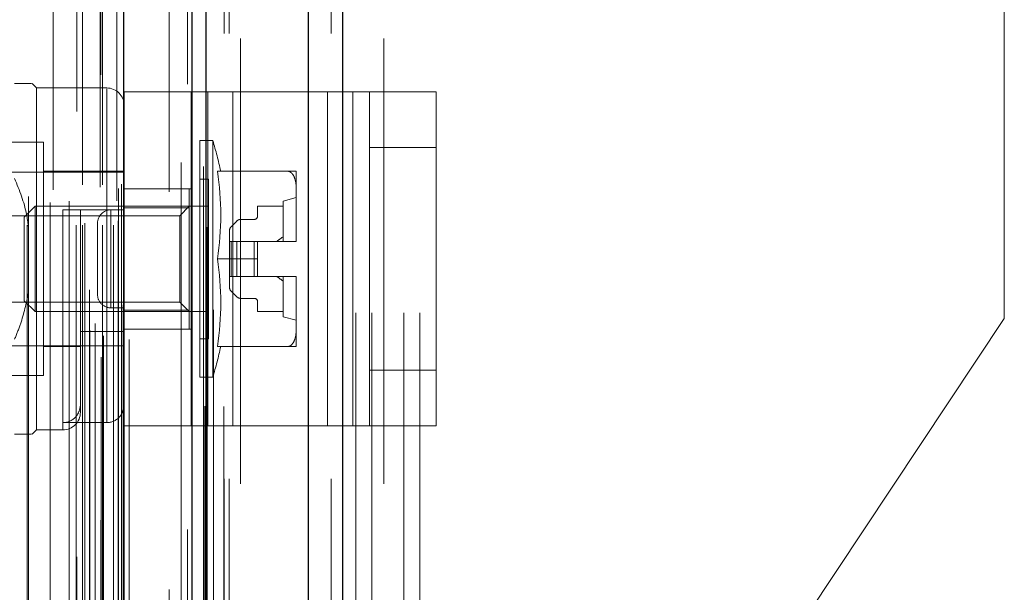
# Model space of a CAD drawing. Header units: inches. Extents: x 0.2 to 10.8, y 0.2 to 8.2.
# Tile 67 of 86: x 5.809 to 6.03, y 3.324 to 3.453. Entities that reach past the tile are written whole.
import ezdxf

# ---------------------------------------------------------------- set-up
doc = ezdxf.new("R2010")
doc.units = ezdxf.units.IN
doc.header["$MEASUREMENT"] = 0
doc.linetypes.add('HIDDEN', pattern=[0.07500000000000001, 0.05, -0.025])
doc.layers.add('DIMENSIONS', color=140, linetype='Continuous')
doc.layers.add('SLD-0', color=179, linetype='Continuous')
doc.styles.add('SLDTEXTSTYLE0', font='TXT', dxfattribs={"width": 0.7})
doc.dimstyles.new('SLDDIMSTYLE0', dxfattribs={"dimtxt": 0.0849609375, "dimasz": 0.13, "dimexe": 0, "dimexo": 0.0625, "dimgap": 0.021240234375, "dimtad": 0, "dimtih": 1, "dimtoh": 1, "dimlfac": 10, "dimrnd": 1e-09, "dimzin": 12, "dimdsep": 46, "dimtxsty": 'SLDTEXTSTYLE0', "dimsah": 1, "dimcen": 0.09, "dimadec": 0, "dimazin": 3, "dimtfac": 1, "dimtofl": 0, "dimtmove": 0, "dimatfit": 3, "dimfxl": 0, "dimfrac": 2, "dimtolj": 1, "dimtzin": 12, "dimarcsym": 0})
doc.dimstyles.new('SLDDIMSTYLE1', dxfattribs={"dimtxt": 0.0849609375, "dimasz": 0.13, "dimexe": 0, "dimexo": 0.0625, "dimgap": 0.021240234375, "dimtad": 0, "dimtih": 1, "dimtoh": 1, "dimlfac": 10, "dimrnd": 1e-09, "dimzin": 12, "dimdsep": 46, "dimtxsty": 'SLDTEXTSTYLE0', "dimsah": 1, "dimcen": 0.09, "dimadec": 0, "dimazin": 3, "dimtfac": 1, "dimtmove": 0, "dimatfit": 0, "dimfxl": 0, "dimfrac": 2, "dimtolj": 1, "dimtzin": 12, "dimarcsym": 0})

# ---------------------------------------------------------------- blocks, each defined once
blk = doc.blocks.new('_D_17')
at = {"layer": 'DIMENSIONS'}
for p, q in [((5.490879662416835, 3.287147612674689), (5.490879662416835, 3.537147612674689)), ((5.834896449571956, 3.287147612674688), (5.365879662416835, 3.28714761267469)), ((5.829340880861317, 3.042647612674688), (5.365879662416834, 3.04264761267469)), ((5.490879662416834, 2.757055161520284), (5.490879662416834, 3.042647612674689)), ((4.935979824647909, 2.757055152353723), (4.907449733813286, 2.757055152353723)), ((4.907449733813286, 2.757055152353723), (4.907449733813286, 2.622024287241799)), ((5.188448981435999, 2.757055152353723), (5.216979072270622, 2.757055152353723)), ((5.216979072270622, 2.757055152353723), (5.216979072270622, 2.622024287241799)), ((5.341641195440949, 2.757055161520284), (5.490879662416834, 2.757055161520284)), ((4.907449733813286, 2.622024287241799), (4.935979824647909, 2.622024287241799)), ((5.216979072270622, 2.622024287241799), (5.188448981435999, 2.622024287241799))]:
    blk.add_line(p, q, dxfattribs=at)
for points in [[(5.490879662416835, 3.287147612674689), (5.510879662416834, 3.417147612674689), (5.470879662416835, 3.417147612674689)], [(5.490879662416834, 3.042647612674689), (5.470879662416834, 2.912647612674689), (5.510879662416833, 2.912647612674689)]]:
    blk.add_solid(points, dxfattribs=at)
at = {"layer": 'DIMENSIONS', "char_height": 0.08333333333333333, "attachment_point": 1, "style": 'SLDTEXTSTYLE0'}
for s, insert in [('2.45', (4.93597983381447, 2.883497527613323)), ('62.1', (4.935979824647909, 2.729446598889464))]:
    blk.add_mtext(s, dxfattribs=dict(at, insert=insert))
blk = doc.blocks.new('_D_18')
at = {"layer": 'DIMENSIONS'}
for p, q in [((5.834896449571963, 5.135547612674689), (5.365879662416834, 5.135547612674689)), ((5.490879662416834, 5.135547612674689), (5.490879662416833, 4.433737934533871)), ((5.329305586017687, 4.279686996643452), (5.300775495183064, 4.279686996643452)), ((5.300775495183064, 4.279686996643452), (5.300775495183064, 4.144656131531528)), ((5.652453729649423, 4.279686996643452), (5.680983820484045, 4.279686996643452)), ((5.680983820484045, 4.279686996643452), (5.680983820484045, 4.144656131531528)), ((5.300775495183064, 4.144656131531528), (5.329305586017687, 4.144656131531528)), ((5.680983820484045, 4.144656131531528), (5.652453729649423, 4.144656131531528)), ((5.490879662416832, 3.287147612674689), (5.490879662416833, 4.125636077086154)), ((5.834896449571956, 3.287147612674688), (5.365879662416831, 3.287147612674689))]:
    blk.add_line(p, q, dxfattribs=at)
for points in [[(5.490879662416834, 5.135547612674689), (5.470879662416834, 5.005547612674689), (5.510879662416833, 5.005547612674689)], [(5.490879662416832, 3.287147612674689), (5.510879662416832, 3.417147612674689), (5.470879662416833, 3.417147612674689)]]:
    blk.add_solid(points, dxfattribs=at)
at = {"layer": 'DIMENSIONS', "char_height": 0.08333333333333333, "attachment_point": 1, "style": 'SLDTEXTSTYLE0'}
for s, insert in [('18.48', (5.329305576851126, 4.406129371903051)), ('469.5', (5.329305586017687, 4.252078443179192))]:
    blk.add_mtext(s, dxfattribs=dict(at, insert=insert))
blk = doc.blocks.new('_D_19')
at = {"layer": 'DIMENSIONS'}
for p, q in [((5.798196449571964, 5.273847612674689), (4.896013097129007, 5.273847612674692)), ((5.021013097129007, 5.273847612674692), (5.021013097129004, 4.489293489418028)), ((4.859439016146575, 4.35916230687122), (4.830908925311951, 4.35916230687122)), ((4.830908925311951, 4.35916230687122), (4.830908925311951, 4.224131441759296)), ((5.18258715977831, 4.35916230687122), (5.211117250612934, 4.35916230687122)), ((5.211117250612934, 4.35916230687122), (5.211117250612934, 4.224131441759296)), ((4.830908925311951, 4.224131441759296), (4.859439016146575, 4.224131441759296)), ((5.211117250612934, 4.224131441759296), (5.18258715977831, 4.224131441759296)), ((5.021013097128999, 3.148747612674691), (5.021013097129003, 4.070080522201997)), ((5.798196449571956, 3.148747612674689), (4.896013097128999, 3.148747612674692))]:
    blk.add_line(p, q, dxfattribs=at)
for points in [[(5.021013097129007, 5.273847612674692), (5.001013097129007, 5.143847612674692), (5.041013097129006, 5.143847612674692)], [(5.021013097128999, 3.148747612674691), (5.041013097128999, 3.278747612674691), (5.001013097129, 3.278747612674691)]]:
    blk.add_solid(points, dxfattribs=at)
at = {"layer": 'DIMENSIONS', "char_height": 0.08333333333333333, "attachment_point": 1, "style": 'SLDTEXTSTYLE0'}
for s, insert in [('21.25', (4.859439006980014, 4.485604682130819)), ('539.8', (4.859439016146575, 4.33155375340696)), ('OPENING', (4.758976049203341, 4.177502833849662))]:
    blk.add_mtext(s, dxfattribs=dict(at, insert=insert))

msp = doc.modelspace()

# ---------------------------------------------------------------- linework, layer by layer
at = {"layer": 'SLD-0', "linetype": 'Continuous', "lineweight": 25}
for p, q in [((5.881887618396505, 5.384842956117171), (5.881887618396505, 3.049847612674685)), ((5.874250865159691, 3.049847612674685), (5.87425086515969, 5.383426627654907)), ((5.851359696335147, 3.049847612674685), (5.851359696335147, 5.372658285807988)), ((5.848196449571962, 3.049847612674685), (5.848196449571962, 5.372347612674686)), ((5.83283279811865, 3.081172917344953), (5.83283279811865, 5.341502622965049))]:
    msp.add_line(p, q, dxfattribs=at)
at = {"layer": 'SLD-0', "linetype": 'HIDDEN', "lineweight": 18}
for p, q in [((5.881887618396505, 5.384842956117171), (5.881887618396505, 3.049847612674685)), ((5.881887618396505, 3.049847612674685), (5.881887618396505, 5.384842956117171)), ((5.881887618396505, 3.049847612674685), (5.881887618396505, 5.384842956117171)), ((5.874250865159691, 3.049847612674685), (5.874250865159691, 5.383426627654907)), ((5.879342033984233, 3.049847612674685), (5.879342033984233, 5.383426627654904)), ((5.879342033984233, 3.049847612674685), (5.879342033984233, 5.383426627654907)), ((5.851359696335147, 3.049847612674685), (5.851359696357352, 5.372658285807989)), ((5.85645086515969, 3.049847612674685), (5.85645086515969, 5.372658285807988)), ((5.85645086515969, 3.049847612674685), (5.85645086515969, 5.372658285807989)), ((5.855396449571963, 3.049847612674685), (5.855396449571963, 5.372347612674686)), ((5.851054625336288, 3.066208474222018), (5.851054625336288, 5.356467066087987)), ((5.827762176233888, 3.077172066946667), (5.827762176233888, 5.345503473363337)), ((5.827762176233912, 3.077172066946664), (5.827762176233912, 5.345503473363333)), ((5.825196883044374, 3.083254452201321), (5.825196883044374, 5.339421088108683)), ((5.827660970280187, 5.340590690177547), (5.827660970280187, 3.082084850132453)), ((5.828272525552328, 3.081977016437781), (5.82827252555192, 5.340698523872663)), ((5.834083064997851, 3.081172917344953), (5.834083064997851, 5.341502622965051)), ((5.826387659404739, 3.084760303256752), (5.826387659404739, 5.33796085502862)), ((5.847148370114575, 5.338522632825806), (5.847148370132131, 3.084158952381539)), ((5.847148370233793, 5.338520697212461), (5.847148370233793, 3.084169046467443)), ((5.832381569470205, 3.088910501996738), (5.832381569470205, 5.333765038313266)), ((5.832381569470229, 3.088910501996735), (5.832381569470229, 5.333765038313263)), ((5.832923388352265, 3.087754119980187), (5.832923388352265, 5.334921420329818)), ((5.832955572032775, 3.088005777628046), (5.832955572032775, 5.334669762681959)), ((5.822319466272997, 5.332335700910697), (5.822319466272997, 3.090349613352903)), ((5.82515966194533, 3.092311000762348), (5.82515966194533, 5.330364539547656)), ((5.843024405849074, 5.32495988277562), (5.843024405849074, 3.097686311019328)), ((5.811163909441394, 3.106794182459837), (5.811163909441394, 5.315881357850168)), ((5.822168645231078, 3.106794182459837), (5.822168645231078, 5.315881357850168)), ((5.823576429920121, 5.315881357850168), (5.823576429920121, 3.106794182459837)), ((5.823576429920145, 3.106794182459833), (5.823576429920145, 5.315881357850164)), ((5.824076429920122, 3.107294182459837), (5.824076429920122, 5.315381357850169)), ((5.827576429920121, 5.315381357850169), (5.827576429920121, 3.107294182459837)), ((5.828076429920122, 3.106794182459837), (5.828076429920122, 5.315881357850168)), ((5.828076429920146, 5.315881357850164), (5.828076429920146, 3.106794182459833)), ((5.83056478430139, 3.106794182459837), (5.83056478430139, 5.315881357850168)), ((5.830564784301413, 3.106794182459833), (5.830564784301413, 5.315881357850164)), ((5.81701036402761, 5.31479809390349), (5.81701036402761, 3.107873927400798)), ((5.831576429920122, 3.107794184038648), (5.831576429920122, 5.314881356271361)), ((5.831576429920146, 3.107794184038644), (5.831576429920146, 5.314881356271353)), ((5.816353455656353, 3.111948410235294), (5.816353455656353, 5.310727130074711)), ((5.816353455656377, 3.11194841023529), (5.816353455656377, 5.310727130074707)), ((5.83128306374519, 5.312287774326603), (5.83128306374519, 3.110387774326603)), ((5.811486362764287, 3.113279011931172), (5.811486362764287, 5.309405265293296)), ((5.820619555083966, 3.112243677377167), (5.820619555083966, 5.310430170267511)), ((5.831660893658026, 3.115090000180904), (5.831660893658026, 5.307585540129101)), ((5.83166089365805, 3.115090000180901), (5.83166089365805, 5.307585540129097)), ((5.832317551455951, 3.116017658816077), (5.832317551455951, 5.306657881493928)), ((5.832317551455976, 3.116017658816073), (5.832317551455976, 5.306657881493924)), ((5.850708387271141, 3.119991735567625), (5.850708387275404, 5.3026421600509)), ((5.845747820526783, 3.120926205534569), (5.845747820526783, 5.301749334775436)), ((5.858996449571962, 3.148747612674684), (5.858996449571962, 5.273847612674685)), ((5.858996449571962, 3.148747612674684), (5.858996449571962, 5.273847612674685)), ((5.858996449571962, 3.148747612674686), (5.858996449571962, 5.273847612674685)), ((5.858996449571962, 3.148747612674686), (5.858996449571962, 5.273847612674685)), ((5.884896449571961, 3.287147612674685), (5.884896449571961, 3.949347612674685)), ((5.884896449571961, 3.287147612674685), (5.884896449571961, 3.949347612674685)), ((5.888496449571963, 3.287147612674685), (5.888496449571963, 3.949347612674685)), ((5.895696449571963, 3.287147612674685), (5.895696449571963, 3.949347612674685)), ((5.899296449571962, 3.287147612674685), (5.899296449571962, 3.949347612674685)), ((5.899296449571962, 3.287147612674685), (5.899296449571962, 3.949347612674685)), ((5.891196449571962, 3.148747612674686), (5.891196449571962, 3.529497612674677)), ((6.030396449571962, 3.385835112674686), (6.030396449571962, 3.484522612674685)), ((5.813264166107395, 3.43763691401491), (5.812279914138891, 3.438621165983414)), ((5.813264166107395, 3.360865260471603), (5.813264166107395, 3.43763691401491)), ((5.829012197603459, 3.43763691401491), (5.813264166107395, 3.43763691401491)), ((5.829012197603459, 3.362482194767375), (5.829012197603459, 3.437456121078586)), ((5.832949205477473, 3.361753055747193), (5.832949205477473, 3.436753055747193)), ((5.832949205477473, 3.436753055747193), (5.851701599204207, 3.436753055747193)), ((5.847949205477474, 3.361753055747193), (5.847949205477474, 3.436753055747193)), ((5.851701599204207, 3.361753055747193), (5.851701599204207, 3.436753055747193)), ((5.851701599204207, 3.436753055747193), (5.878573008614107, 3.436753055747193)), ((5.857325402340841, 3.361753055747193), (5.857325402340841, 3.436753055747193)), ((5.878573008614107, 3.361753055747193), (5.878573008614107, 3.436753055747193)), ((5.878573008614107, 3.436753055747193), (5.887949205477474, 3.436753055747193)), ((5.884196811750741, 3.361753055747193), (5.884196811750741, 3.436753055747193)), ((5.887949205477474, 3.436753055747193), (5.902949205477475, 3.436753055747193)), ((5.887949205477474, 3.424253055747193), (5.887949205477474, 3.436753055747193)), ((5.902949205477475, 3.436753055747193), (5.902949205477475, 3.424253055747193)), ((5.814838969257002, 3.425432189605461), (5.80696495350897, 3.425432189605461)), ((5.814838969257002, 3.373069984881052), (5.814838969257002, 3.425432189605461)), ((5.849878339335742, 3.37267628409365), (5.849878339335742, 3.425825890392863)), ((5.852808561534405, 3.425825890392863), (5.849878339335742, 3.425825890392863)), ((5.852808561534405, 3.37267628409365), (5.852808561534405, 3.425825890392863)), ((5.887949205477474, 3.374253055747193), (5.887949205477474, 3.424253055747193)), ((5.887949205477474, 3.424253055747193), (5.902949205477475, 3.424253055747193)), ((5.902949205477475, 3.374253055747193), (5.902949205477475, 3.424253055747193)), ((5.832949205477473, 3.418739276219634), (5.804209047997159, 3.418739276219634)), ((5.832949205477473, 3.418936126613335), (5.814838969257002, 3.418936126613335)), ((5.853875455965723, 3.418936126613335), (5.869639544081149, 3.418936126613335)), ((5.871531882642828, 3.414812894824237), (5.871531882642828, 3.418936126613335)), ((5.85184684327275, 3.417164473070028), (5.849878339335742, 3.417164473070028)), ((5.85184684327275, 3.381337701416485), (5.85184684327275, 3.417164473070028)), ((5.832949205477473, 3.415003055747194), (5.847949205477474, 3.415003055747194)), ((5.847516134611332, 3.414999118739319), (5.832949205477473, 3.414999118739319)), ((5.847516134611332, 3.410731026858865), (5.847516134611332, 3.414999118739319)), ((5.871531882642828, 3.403374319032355), (5.871531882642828, 3.414812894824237)), ((5.812923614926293, 3.411062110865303), (5.810508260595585, 3.408646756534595)), ((5.812923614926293, 3.387440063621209), (5.812923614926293, 3.411062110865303)), ((5.85184684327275, 3.411062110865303), (5.812923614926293, 3.411062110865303)), ((5.847516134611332, 3.411062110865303), (5.845384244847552, 3.408930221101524)), ((5.868579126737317, 3.411062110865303), (5.862870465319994, 3.411062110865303)), ((5.862870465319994, 3.411062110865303), (5.862870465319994, 3.408896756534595)), ((5.871531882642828, 3.413030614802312), (5.868579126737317, 3.412243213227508)), ((5.868579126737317, 3.403188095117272), (5.868579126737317, 3.412243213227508)), ((5.845384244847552, 3.408930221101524), (5.788464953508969, 3.408930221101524)), ((5.810508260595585, 3.389855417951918), (5.810508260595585, 3.408646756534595)), ((5.829012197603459, 3.410274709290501), (5.819169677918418, 3.410274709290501)), ((5.819169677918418, 3.410274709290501), (5.819169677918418, 3.361040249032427)), ((5.823106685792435, 3.364802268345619), (5.823106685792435, 3.410274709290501)), ((5.829949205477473, 3.410253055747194), (5.829949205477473, 3.388253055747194)), ((5.829949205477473, 3.410253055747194), (5.832949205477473, 3.410253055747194)), ((5.829949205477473, 3.388253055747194), (5.829949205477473, 3.410253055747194)), ((5.847516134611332, 3.410731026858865), (5.832949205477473, 3.410731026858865)), ((5.845384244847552, 3.389571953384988), (5.845384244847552, 3.408930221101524)), ((5.847516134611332, 3.387771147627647), (5.847516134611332, 3.410731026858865)), ((5.826949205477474, 3.407253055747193), (5.826949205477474, 3.391253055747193)), ((5.858193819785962, 3.407763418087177), (5.856917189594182, 3.406486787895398)), ((5.862083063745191, 3.408109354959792), (5.859028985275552, 3.408109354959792)), ((5.856571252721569, 3.405651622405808), (5.856571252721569, 3.403188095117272)), ((5.856571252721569, 3.403188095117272), (5.856571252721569, 3.39531407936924)), ((5.856917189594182, 3.403188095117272), (5.856571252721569, 3.403188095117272)), ((5.858193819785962, 3.403188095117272), (5.856917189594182, 3.403188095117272)), ((5.856917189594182, 3.403188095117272), (5.856917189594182, 3.39531407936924)), ((5.856917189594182, 3.403188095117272), (5.856917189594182, 3.39531407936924)), ((5.859028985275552, 3.403188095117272), (5.858193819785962, 3.403188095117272)), ((5.858193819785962, 3.403188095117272), (5.858193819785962, 3.39531407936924)), ((5.858193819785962, 3.403188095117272), (5.858193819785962, 3.39531407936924)), ((5.859028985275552, 3.403188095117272), (5.859028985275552, 3.39531407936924)), ((5.862083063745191, 3.403188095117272), (5.859028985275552, 3.403188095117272)), ((5.859028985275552, 3.403188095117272), (5.859028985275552, 3.39531407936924)), ((5.862083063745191, 3.403188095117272), (5.862083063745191, 3.39531407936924)), ((5.862870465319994, 3.403188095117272), (5.862083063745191, 3.403188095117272)), ((5.862083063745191, 3.403188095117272), (5.862083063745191, 3.39531407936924)), ((5.862870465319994, 3.403188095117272), (5.871530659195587, 3.403188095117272)), ((5.862870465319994, 3.399251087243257), (5.862870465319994, 3.403188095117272)), ((5.871530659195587, 3.403188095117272), (5.871531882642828, 3.403188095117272)), ((5.871531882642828, 3.403188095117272), (5.871531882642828, 3.403374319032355)), ((5.853875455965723, 3.399251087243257), (5.862870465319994, 3.399251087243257)), ((5.862870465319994, 3.399251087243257), (5.862870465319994, 3.39531407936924)), ((5.856917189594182, 3.39531407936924), (5.856571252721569, 3.39531407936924)), ((5.856571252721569, 3.39531407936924), (5.856571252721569, 3.392850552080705)), ((5.858193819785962, 3.39531407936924), (5.856917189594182, 3.39531407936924)), ((5.859028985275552, 3.39531407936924), (5.858193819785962, 3.39531407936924)), ((5.862083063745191, 3.39531407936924), (5.859028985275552, 3.39531407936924)), ((5.862870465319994, 3.39531407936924), (5.862083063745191, 3.39531407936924)), ((5.862870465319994, 3.39531407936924), (5.871530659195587, 3.39531407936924)), ((5.868579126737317, 3.386258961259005), (5.868579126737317, 3.39531407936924)), ((5.871530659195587, 3.39531407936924), (5.871531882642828, 3.39531407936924)), ((5.871531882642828, 3.395127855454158), (5.871531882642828, 3.39531407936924)), ((5.871531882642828, 3.383689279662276), (5.871531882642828, 3.395127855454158)), ((5.856917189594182, 3.392015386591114), (5.858193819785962, 3.390738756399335)), ((5.788464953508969, 3.389571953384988), (5.845384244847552, 3.389571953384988)), ((5.810508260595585, 3.389855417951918), (5.812923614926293, 3.387440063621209)), ((5.845384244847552, 3.389571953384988), (5.847516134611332, 3.387440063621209)), ((5.859028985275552, 3.390392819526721), (5.862083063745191, 3.390392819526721)), ((5.862870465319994, 3.389605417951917), (5.862870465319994, 3.387440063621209)), ((5.812923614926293, 3.387440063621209), (5.85184684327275, 3.387440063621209)), ((5.829949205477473, 3.388253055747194), (5.832949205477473, 3.388253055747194)), ((5.847516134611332, 3.387771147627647), (5.832949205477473, 3.387771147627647)), ((5.847516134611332, 3.383503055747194), (5.847516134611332, 3.387771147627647)), ((5.862870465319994, 3.387440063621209), (5.868579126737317, 3.387440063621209)), ((5.868579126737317, 3.386258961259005), (5.871531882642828, 3.385471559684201)), ((6.030396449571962, 3.385835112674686), (5.964846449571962, 3.287147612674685)), ((5.832949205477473, 3.382942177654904), (5.823106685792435, 3.382942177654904)), ((5.832949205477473, 3.383503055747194), (5.847949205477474, 3.383503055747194)), ((5.871531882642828, 3.379566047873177), (5.871531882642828, 3.383689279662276)), ((5.849878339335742, 3.381337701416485), (5.85184684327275, 3.381337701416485)), ((5.804209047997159, 3.379762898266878), (5.832949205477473, 3.379762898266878)), ((5.814838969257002, 3.379566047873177), (5.823106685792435, 3.379566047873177)), ((5.853875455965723, 3.379566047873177), (5.869639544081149, 3.379566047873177)), ((5.887949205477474, 3.374253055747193), (5.902949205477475, 3.374253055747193)), ((5.887949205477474, 3.361753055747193), (5.887949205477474, 3.374253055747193)), ((5.902949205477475, 3.374253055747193), (5.902949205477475, 3.361753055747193)), ((5.80696495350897, 3.373069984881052), (5.814838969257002, 3.373069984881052)), ((5.849878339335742, 3.37267628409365), (5.852808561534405, 3.37267628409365)), ((5.829012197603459, 3.362482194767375), (5.819169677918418, 3.362482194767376)), ((5.812279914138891, 3.359881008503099), (5.813264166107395, 3.360865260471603)), ((5.813264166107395, 3.360865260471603), (5.819169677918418, 3.360865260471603)), ((5.832949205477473, 3.361753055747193), (5.851701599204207, 3.361753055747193)), ((5.851701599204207, 3.361753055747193), (5.878573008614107, 3.361753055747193)), ((5.878573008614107, 3.361753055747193), (5.887949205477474, 3.361753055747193)), ((5.887949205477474, 3.361753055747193), (5.902949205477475, 3.361753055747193))]:
    msp.add_line(p, q, dxfattribs=at)
at = {"layer": 'SLD-0', "linetype": 'HIDDEN', "lineweight": 18, "flags": 128}
for points in [[(5.855263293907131, 3.066136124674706), (5.855263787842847, 4.202272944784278), (5.85526329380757, 5.356534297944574)], [(5.852983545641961, 3.087791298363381), (5.852983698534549, 4.193200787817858), (5.852983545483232, 5.334886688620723)], [(5.852983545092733, 3.087804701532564), (5.852983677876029, 4.164999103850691), (5.85298354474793, 5.334857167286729)], [(5.843024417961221, 5.324988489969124), (5.843024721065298, 4.163728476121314), (5.843024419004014, 3.097687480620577)], [(5.851578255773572, 3.1063373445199), (5.85157909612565, 4.235135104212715), (5.851578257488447, 5.316337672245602)], [(5.851578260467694, 3.106357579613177), (5.851579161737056, 4.193200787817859), (5.851578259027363, 5.316338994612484)], [(5.843039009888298, 5.314295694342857), (5.843038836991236, 4.220398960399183), (5.843039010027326, 3.108382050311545)]]:
    msp.add_lwpolyline(points, dxfattribs=at)
at = {"layer": 'SLD-0', "linetype": 'HIDDEN', "lineweight": 18}
for centre, radius, start, end in [((5.829012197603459, 3.433699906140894), 0.003937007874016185, 0, 90), ((5.764508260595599, 3.399251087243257), 0.09221259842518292, 12.32604560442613, 16.74966025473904), ((5.786925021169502, 3.409093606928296), 0.06767005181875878, 351.6367379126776, 8.363262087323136), ((5.829949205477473, 3.407253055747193), 0.003000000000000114, 90, 180), ((5.862083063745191, 3.408896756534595), 0.0007874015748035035, 270.0000000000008, 359.9999999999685), ((5.857752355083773, 3.405651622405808), 0.001181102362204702, 135, 180), ((5.859028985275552, 3.406928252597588), 0.001181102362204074, 90, 135.0000000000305), ((5.857584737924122, 3.403372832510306), 0.01394714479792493, 359.241064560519, 0.006106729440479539), ((5.857584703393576, 3.403372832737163), 0.01394717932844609, 359.241065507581, 0.006105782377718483), ((5.786925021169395, 3.389408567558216), 0.06767005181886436, 351.6367379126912, 8.363262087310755), ((5.857584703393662, 3.39512934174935), 0.01394717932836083, 359.9938942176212, 0.7589344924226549), ((5.857584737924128, 3.395129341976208), 0.01394714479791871, 359.9938932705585, 0.7589354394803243), ((5.829949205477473, 3.391253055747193), 0.00299999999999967, 180, 270.0000000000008), ((5.857752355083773, 3.392850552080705), 0.001181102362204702, 180, 225.0000000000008), ((5.859028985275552, 3.391573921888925), 0.001181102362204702, 225.0000000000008, 270.0000000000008), ((5.862083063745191, 3.389605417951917), 0.0007874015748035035, 0, 90), ((5.764508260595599, 3.399251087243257), 0.09221259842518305, 343.2503397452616, 347.6739543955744), ((5.819169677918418, 3.364802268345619), 0.003937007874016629, 270.0000000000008, 359.9999999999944)]:
    msp.add_arc(centre, radius, start, end, dxfattribs=at)
for points, knots in [([(5.812168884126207, 3.438621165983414), (5.812102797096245, 3.438621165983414), (5.811954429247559, 3.438621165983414), (5.810251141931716, 3.438621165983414), (5.808790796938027, 3.438621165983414), (5.808342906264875, 3.438621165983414)], [0, 0, 0, 0, 0.3576770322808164, 0.8029982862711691, 0.9999999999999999, 0.9999999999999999, 0.9999999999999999, 0.9999999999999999]), ([(5.871531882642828, 3.414812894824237), (5.871531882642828, 3.415606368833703), (5.871477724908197, 3.41640066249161), (5.871132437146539, 3.41755484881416), (5.870972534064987, 3.417933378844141), (5.870601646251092, 3.418429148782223), (5.870451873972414, 3.418586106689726), (5.870088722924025, 3.418832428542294), (5.869872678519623, 3.418920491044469), (5.869639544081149, 3.418936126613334)], [0, 0, 0, 0, 0.4999999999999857, 0.4999999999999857, 0.7499999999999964, 0.7499999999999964, 0.8749999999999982, 0.8749999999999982, 1, 1, 1, 1]), ([(5.869639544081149, 3.418936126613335), (5.869872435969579, 3.418936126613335), (5.870088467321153, 3.418936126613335), (5.870451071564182, 3.418936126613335), (5.87060015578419, 3.418936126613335), (5.87097502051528, 3.418936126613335), (5.871132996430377, 3.418936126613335), (5.871477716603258, 3.418936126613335), (5.871531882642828, 3.418936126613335), (5.871531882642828, 3.418936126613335)], [0, 0, 0, 0, 0.1250000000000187, 0.1250000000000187, 0.2500000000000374, 0.2500000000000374, 0.500000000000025, 0.500000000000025, 1, 1, 1, 1]), ([(5.808342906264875, 3.417292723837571), (5.809418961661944, 3.414654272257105), (5.810907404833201, 3.411004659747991), (5.811360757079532, 3.407110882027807), (5.811486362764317, 3.406032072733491)], [0, 0, 0, 0, 0.7229401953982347, 1, 1, 1, 1]), ([(5.829012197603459, 3.410274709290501), (5.829545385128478, 3.410274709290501), (5.830069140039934, 3.4102747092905), (5.831033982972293, 3.410274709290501), (5.831472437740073, 3.4102747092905), (5.832189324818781, 3.4102747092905), (5.832473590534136, 3.4102747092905), (5.83285141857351, 3.4102747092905), (5.832949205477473, 3.4102747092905), (5.832949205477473, 3.410274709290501)], [0, 0, 0, 0, 0.25, 0.25, 0.5, 0.5, 0.75, 0.75, 1, 1, 1, 1]), ([(5.811486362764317, 3.391705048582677), (5.810961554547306, 3.389318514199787), (5.810173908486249, 3.385736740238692), (5.808801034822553, 3.382342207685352), (5.808342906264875, 3.381209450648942)], [0, 0, 0, 0, 0.6662995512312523, 0.9999999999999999, 0.9999999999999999, 0.9999999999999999, 0.9999999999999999]), ([(5.869639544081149, 3.379566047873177), (5.869872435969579, 3.379581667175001), (5.870088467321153, 3.379669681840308), (5.870451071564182, 3.379915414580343), (5.87060015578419, 3.38007107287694), (5.87097502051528, 3.380572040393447), (5.871132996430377, 3.380948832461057), (5.871477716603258, 3.382102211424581), (5.871531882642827, 3.382896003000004), (5.871531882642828, 3.383689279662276)], [0, 0, 0, 0, 0.1250000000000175, 0.1250000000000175, 0.250000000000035, 0.250000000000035, 0.5000000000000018, 0.5000000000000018, 1, 1, 1, 1]), ([(5.871531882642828, 3.379566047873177), (5.871531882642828, 3.379566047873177), (5.871477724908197, 3.379566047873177), (5.871132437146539, 3.379566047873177), (5.870972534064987, 3.379566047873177), (5.870601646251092, 3.379566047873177), (5.870451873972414, 3.379566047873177), (5.870088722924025, 3.379566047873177), (5.869872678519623, 3.379566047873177), (5.869639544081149, 3.379566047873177)], [0, 0, 0, 0, 0.5000000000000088, 0.5000000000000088, 0.7500000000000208, 0.7500000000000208, 0.8750000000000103, 0.8750000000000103, 1, 1, 1, 1]), ([(5.823106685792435, 3.36661367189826), (5.823106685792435, 3.366080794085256), (5.823011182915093, 3.365558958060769), (5.82263125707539, 3.364568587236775), (5.822350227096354, 3.364113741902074), (5.821270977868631, 3.362953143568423), (5.820237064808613, 3.362482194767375), (5.819169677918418, 3.362482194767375)], [0, 0, 0, 0, 0.2500000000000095, 0.2500000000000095, 0.500000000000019, 0.500000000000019, 1, 1, 1, 1]), ([(5.832949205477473, 3.366613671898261), (5.832949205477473, 3.366080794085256), (5.832853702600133, 3.365558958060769), (5.832473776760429, 3.364568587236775), (5.832192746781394, 3.364113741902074), (5.83111349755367, 3.362953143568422), (5.830079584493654, 3.362482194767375), (5.829012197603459, 3.362482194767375)], [0, 0, 0, 0, 0.2499999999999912, 0.2499999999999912, 0.4999999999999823, 0.4999999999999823, 1, 1, 1, 1]), ([(5.812168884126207, 3.359881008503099), (5.812102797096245, 3.359881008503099), (5.811954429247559, 3.359881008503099), (5.810251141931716, 3.359881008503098), (5.808790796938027, 3.359881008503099), (5.808342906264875, 3.359881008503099)], [0, 0, 0, 0, 0.3576770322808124, 0.8029982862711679, 1, 1, 1, 1])]:
    msp.add_open_spline(points, degree=3, knots=knots, dxfattribs=at)
for points in [[(5.868579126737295, 3.404213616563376), (5.868109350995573, 3.403876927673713), (5.867642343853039, 3.403536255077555), (5.867181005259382, 3.403188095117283)], [(5.867181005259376, 3.395314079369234), (5.867642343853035, 3.394965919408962), (5.86810935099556, 3.394625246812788), (5.868579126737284, 3.394288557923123)]]:
    msp.add_open_spline(points, degree=3, dxfattribs=at)

# ---------------------------------------------------------------- dimensions: what is measured, and where the dimension line sits
at = {"layer": 'DIMENSIONS'}
dim = msp.add_linear_dim(base=(5.021013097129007, 5.273847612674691), p1=(5.848196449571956, 3.148747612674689), p2=(5.848196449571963, 5.273847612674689), angle=90.0000000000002, text='<>\\POPENING', dimstyle='SLDDIMSTYLE0', dxfattribs=at)
dim.commit()
dim.dimension.update_dxf_attribs({"geometry": '_D_19', "text_midpoint": (5.021013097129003, 4.279687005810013), "dimtype": 160})
for base, p1, p2, dimstyle, picture, middle in [((5.490879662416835, 5.135547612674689), (5.884896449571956, 3.287147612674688), (5.884896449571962, 5.135547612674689), 'SLDDIMSTYLE0', '_D_18', (5.490879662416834, 4.279687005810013)), ((5.490879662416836, 3.28714761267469), (5.879340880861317, 3.042647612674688), (5.884896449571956, 3.287147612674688), 'SLDDIMSTYLE1', '_D_17', (5.490879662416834, 2.757055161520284))]:
    dim = msp.add_linear_dim(base=base, p1=p1, p2=p2, angle=90.0000000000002, dimstyle=dimstyle, dxfattribs=at)
    dim.commit()
    dim.dimension.update_dxf_attribs({"geometry": picture, "text_midpoint": middle, "dimtype": 160})

doc.saveas('drawing.dxf')
